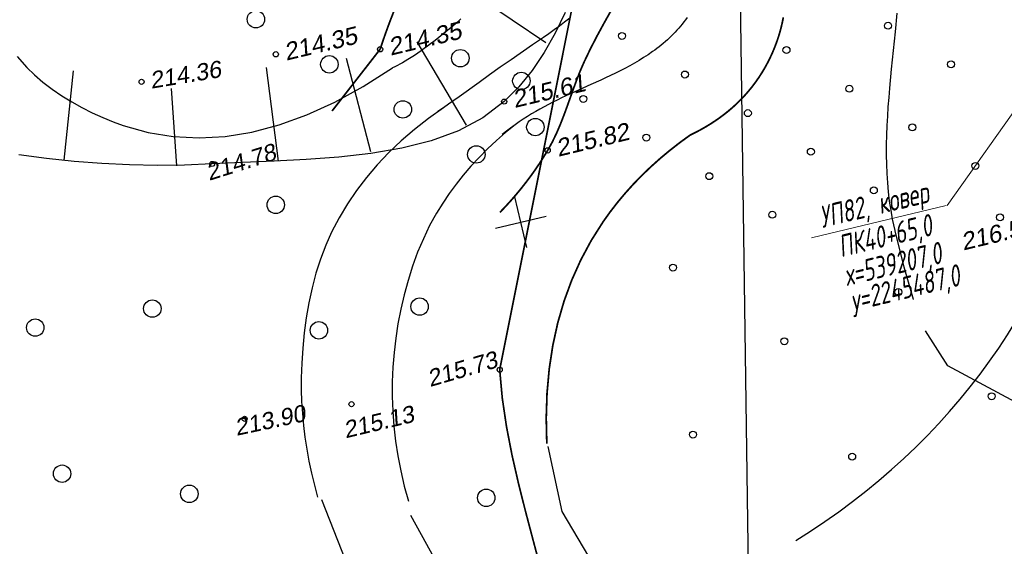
# Model space of a CAD drawing. Header units: millimetres. Extents: x -10 to 1169, y 1 to 1686.
# Tile 5 of 224: x 199 to 255, y 112 to 142. Entities that reach past the tile are written whole.
import ezdxf
from ezdxf.enums import TextEntityAlignment as Align

# ---------------------------------------------------------------- set-up
doc = ezdxf.new("R2010")
doc.units = ezdxf.units.MM
doc.linetypes.add('AHIDDEN1', pattern=[2, 0.5, -1.5])
for name, color, linetype in [('CONTURS', 7, 'Continuous'), ('COORDS', 7, 'Continuous'), ('GPR_PICK', 7, 'Continuous'), ('IZOLINES', 32, 'Continuous'), ('PDIGIT', 170, 'Continuous'), ('PICKETS', 7, 'Continuous'), ('УЧАСТКИ', 7, 'Continuous')]:
    doc.layers.add(name, color=color, linetype=linetype)
doc.styles.add('GPR', font='isocpeui.ttf', dxfattribs={"width": 0.8})
doc.styles.get("Standard").update_dxf_attribs({"font": 'arial.ttf'})

# ---------------------------------------------------------------- blocks, each defined once
blk = doc.blocks.new('373')
at = {"layer": 'CONTURS'}
blk.add_circle((0, 0), 0.4, dxfattribs=at)
blk = doc.blocks.new('372')
at = {"layer": 'CONTURS'}
blk.add_circle((0, 0), 1, dxfattribs=at)

msp = doc.modelspace()

# ---------------------------------------------------------------- linework, layer by layer
at = {"layer": 'CONTURS', "color": 0, "lineweight": 15}
for p, q in [((262.25051, 146.15766), (252.08457, 131.81875)), ((244.30201, 129.95544), (252.04194, 131.81396))]:
    msp.add_line(p, q, dxfattribs=at)
at = {"layer": 'CONTURS', "color": 42, "lineweight": -2}
for p, q in [((229.04167, 141.14946), (224.89814, 143.94937)), ((218.99649, 134.88849), (217.59989, 140.24362)), ((213.68774, 134.35614), (213.00434, 139.73837)), ((201.38414, 134.41101), (201.90536, 139.54913)), ((207.85699, 134.08406), (207.54369, 138.52446))]:
    msp.add_line(p, q, dxfattribs=at)
at = {"layer": 'CONTURS', "color": 44, "lineweight": -2}
msp.add_line((224.48018, 136.42147), (221.65133, 141.21646), dxfattribs=at)
at = {"layer": 'CONTURS', "linetype": 'AHIDDEN1', "flags": 128}
for points, const_width in [([(219.52356, 140.7808), (219.65786, 141.18336), (219.79666, 141.58373), (219.93997, 141.98193), (220.08779, 142.37794), (220.24012, 142.77177), (220.39696, 143.16342), (220.55831, 143.55289), (220.72416, 143.94018), (220.89453, 144.32528), (221.0694, 144.70821), (221.35047, 145.29566), (221.64511, 145.87734), (221.95213, 146.45348), (222.27033, 147.02433), (222.5985, 147.59012), (222.93547, 148.15109), (223.28001, 148.7075), (223.63095, 149.25957), (223.98708, 149.80755), (224.3472, 150.35167), (224.5726, 150.68796), (224.79991, 151.02337), (225.02945, 151.35754), (225.26151, 151.69012), (225.49637, 152.02078), (225.73435, 152.34915), (225.97573, 152.67488), (226.22082, 152.99763), (226.46991, 153.31705), (226.7233, 153.63278), (226.87539, 153.81817), (227.02874, 154.00256), (227.18336, 154.18595), (227.33925, 154.36832), (227.4964, 154.54969), (227.65482, 154.73006), (227.8145, 154.90941), (227.97545, 155.08776), (228.13767, 155.2651), (228.30114, 155.44144)], 0.1), ([(236.5097, 150.86862), (236.38763, 150.53086), (236.26343, 150.19408), (236.1371, 149.85828), (236.00866, 149.52345), (235.87809, 149.1896), (235.7454, 148.85672), (235.61058, 148.52482), (235.47365, 148.1939), (235.33459, 147.86395), (235.1934, 147.53498), (234.84143, 146.76452), (234.46304, 146.00627), (234.06446, 145.25733), (233.65191, 144.51482), (233.23162, 143.77586), (232.80981, 143.03756), (232.3927, 142.29703), (231.98651, 141.55138), (231.59747, 140.79774), (231.23181, 140.03322), (231.0146, 139.53093), (230.8133, 139.02014), (230.62265, 138.50375), (230.43743, 137.98467), (230.25239, 137.46579), (230.06231, 136.95004), (229.86195, 136.4403), (229.64607, 135.93949), (229.40944, 135.4505), (229.14681, 134.97624), (228.91457, 134.59658), (228.67304, 134.22227), (228.42225, 133.85332), (228.16218, 133.48973), (227.89283, 133.13149), (227.61421, 132.77861), (227.32632, 132.43109), (227.02915, 132.08892), (226.7227, 131.75212), (226.40698, 131.42067)], 0.1), ([(231.21886, 97.93813), (231.09678, 98.7463), (230.97226, 99.554), (230.84528, 100.36124), (230.71585, 101.16802), (230.58397, 101.97433), (230.44964, 102.78018), (230.31286, 103.58557), (230.17363, 104.39049), (230.03195, 105.19495), (229.88781, 105.99895), (229.55716, 107.64546), (229.17362, 109.28844), (228.75544, 110.92855), (228.32087, 112.56649), (227.88815, 114.20294), (227.47554, 115.83857), (227.10129, 117.47407), (226.78363, 119.11012), (226.54082, 120.7474), (226.3911, 122.3866)], 0.09649)]:
    msp.add_lwpolyline(points, dxfattribs=dict(at, const_width=const_width))
at = {"layer": 'CONTURS', "linetype": 'AHIDDEN1'}
for points, const_width in [([(226.3911, 122.3866), (231.93126, 150.08297)], 0.09649), ([(219.52356, 140.7808), (216.76166, 137.23627)], 0.1)]:
    msp.add_lwpolyline(points, dxfattribs=dict(at, const_width=const_width))
at = {"layer": 'CONTURS', "color": 42, "linetype": 'Continuous', "flags": 128}
msp.add_lwpolyline([(230.14624, 142.88722), (229.58365, 141.69832), (228.95252, 140.59284), (228.25287, 139.57078), (227.48469, 138.63214), (226.64798, 137.77691), (225.42734, 136.84126), (224.0179, 136.10105), (222.45242, 135.53115), (220.76364, 135.1064), (218.98433, 134.80169), (217.14723, 134.59187), (215.28511, 134.4518), (213.43071, 134.35636), (211.61679, 134.2804), (209.87611, 134.1988), (208.29805, 134.13535), (206.71722, 134.11786), (205.13362, 134.14634), (203.54726, 134.22077), (201.95812, 134.34116), (200.36622, 134.50751), (198.77156, 134.71982)], dxfattribs=at)
at = {"layer": 'CONTURS', "lineweight": 30}
msp.add_ellipse((213.58849, 148.32883), major_axis=(-45.21987, 17.53321), ratio=0.8556701, start_param=2.56698452, end_param=6.79932219, dxfattribs=at)
at = {"layer": 'COORDS', "lineweight": -2}
for p, q in [((227.95289, 129.39523), (227.25244, 132.31231)), ((226.14413, 130.50354), (229.06121, 131.20399))]:
    msp.add_line(p, q, dxfattribs=at)
at = {"layer": 'IZOLINES'}
for points in [[(224.16506, 142.5188), (223.8249, 142.22191), (223.48074, 141.92972), (223.13252, 141.64243), (222.78, 141.36052), (222.60197, 141.2218), (222.42267, 141.08476), (222.24199, 140.94954), (222.05985, 140.81633), (221.8761, 140.68536), (221.69063, 140.55687), (221.50329, 140.43117), (221.31392, 140.3086), (221.12235, 140.18953), (220.96757, 140.09719), (220.80903, 140.0064), (220.8082, 140.00593), (220.8082, 140.00593), (220.8082, 140.00593), (220.8082, 140.00593), (220.8082, 140.00593), (220.8082, 140.00593), (220.80819, 140.00593), (220.80819, 140.00593), (220.80842, 140.0058), (220.66504, 139.92742), (220.52036, 139.85152), (220.37424, 139.77849), (220.22666, 139.70851)], [(230.41844, 142.55931), (230.11982, 142.33133), (229.81781, 142.1079), (229.51315, 141.88814), (229.20647, 141.67121), (228.89832, 141.45638), (228.2795, 141.0304), (227.04152, 140.17893), (226.42597, 139.74827), (225.81357, 139.31315), (225.2037, 138.87451), (224.05593, 138.04769), (224.05538, 138.0473), (224.05551, 138.04722), (223.75666, 137.83538), (223.45658, 137.62529), (223.15487, 137.41757), (222.84033, 137.2055), (222.83909, 137.20468)], [(237.14911, 142.60052), (237.0597, 142.47348), (236.96733, 142.34862), (236.87211, 142.22596), (236.77415, 142.1055), (236.67357, 141.98727), (236.57047, 141.87127), (236.46496, 141.75748), (236.35714, 141.64592), (236.24712, 141.53655), (236.135, 141.42937), (236.02088, 141.32436), (235.90486, 141.22147), (235.78703, 141.1207), (235.66748, 141.02199), (235.5463, 140.92532), (235.42358, 140.83063), (235.2994, 140.7379), (235.17384, 140.64705), (234.91894, 140.47088), (234.65946, 140.30168), (234.39593, 140.13898), (234.12885, 139.98228), (233.85866, 139.83108), (233.5858, 139.68485), (233.31064, 139.54305), (233.03354, 139.40513), (232.75481, 139.27056), (232.47476, 139.13877), (232.19369, 139.00921), (231.62951, 138.75456), (230.70598, 138.34103), (230.70564, 138.34087), (230.70568, 138.34096), (230.19719, 138.10759), (229.94417, 137.98829), (229.69227, 137.86668), (229.44171, 137.74234), (229.19276, 137.61488), (228.94565, 137.48392), (228.70063, 137.34914), (228.45795, 137.21027), (228.2178, 137.06712), (227.98036, 136.9196), (227.74572, 136.76773), (227.51392, 136.61163), (227.28489, 136.45152), (227.01882, 136.25845), (227.01992, 136.25914), (226.77803, 136.07757), (226.54221, 135.89531)], [(249.20491, 142.86012), (249.10181, 141.78324), (248.88122, 139.63092), (248.77884, 138.55401), (248.73288, 138.0151), (248.69164, 137.47583), (248.65609, 136.93617), (248.62721, 136.39615), (248.60604, 135.85582), (248.59364, 135.31527), (248.59152, 134.7172), (248.59158, 134.70862), (248.59158, 134.70862), (248.59158, 134.70862), (248.59158, 134.70861), (248.59097, 134.70943), (248.60124, 134.18015), (248.62276, 133.6513), (248.6572, 133.12326), (248.70553, 132.59645), (248.7685, 132.07134), (248.84652, 131.54842), (248.93946, 131.02808), (249.07693, 130.3738), (249.07809, 130.36865), (249.08043, 130.35834), (249.07909, 130.36842), (249.32969, 129.34726), (249.61131, 128.29893), (249.61251, 128.29451), (249.61141, 128.29487), (250.14609, 126.43042), (250.15265, 126.40966)], [(198.67535, 140.3592), (199.22455, 139.74095), (199.67297, 139.3049), (200.16198, 138.88788), (200.68519, 138.49131), (201.23627, 138.11666), (201.80884, 137.76535), (202.39655, 137.43885), (202.99303, 137.13858), (203.59194, 136.86599), (204.1869, 136.62253), (204.77155, 136.40964), (206.19527, 136.00934), (207.64606, 135.77129), (209.12391, 135.69552), (210.62882, 135.78201), (212.1608, 136.03076), (213.71984, 136.44178), (215.30595, 137.01506), (216.91912, 137.75061), (218.55936, 138.64843), (220.22666, 139.70851)], [(223.15487, 137.41757), (222.30135, 136.8122), (221.49496, 136.18295), (220.73569, 135.5298), (220.02356, 134.85276), (219.35855, 134.15183), (218.74068, 133.42702), (218.16993, 132.67831), (217.64632, 131.9057), (217.16983, 131.10921), (216.74047, 130.28883), (216.39995, 129.52962), (216.10054, 128.73893), (215.84065, 127.92213), (215.61872, 127.08457), (215.43315, 126.23161), (215.28238, 125.36861), (215.16483, 124.50093), (215.0789, 123.63392), (215.02303, 122.77295), (214.99563, 121.92336), (214.99508, 121.24214), (215.01555, 120.56019), (215.05704, 119.87751), (215.11956, 119.19411), (215.2031, 118.50998), (215.30766, 117.82512), (215.43325, 117.13954), (215.57986, 116.45323), (215.74749, 115.7662), (215.93614, 115.07844)], [(227.28489, 136.45152), (226.73106, 136.00169), (226.19992, 135.53911), (225.69147, 135.06377), (225.20572, 134.57568), (224.74266, 134.07484), (224.3023, 133.56124), (223.88463, 133.0349), (223.48965, 132.49579), (223.11737, 131.94394), (222.76778, 131.37933), (222.36912, 130.65852), (222.0066, 129.90701), (221.67951, 129.12967), (221.38713, 128.33133), (221.12877, 127.51685), (220.90371, 126.69106), (220.71126, 125.85882), (220.5507, 125.02496), (220.42134, 124.19435), (220.32246, 123.37182), (220.25344, 122.53398), (220.21809, 121.69275), (220.21641, 120.84815), (220.24839, 120.00017), (220.31404, 119.14881), (220.41336, 118.29407), (220.54634, 117.43596), (220.71299, 116.57447), (220.91331, 115.7096), (221.1473, 114.84135)]]:
    msp.add_lwpolyline(points, dxfattribs=at)
at = {"layer": 'IZOLINES', "const_width": 0.1}
for points in [[(242.68141, 142.61371), (242.65021, 142.45266), (242.61605, 142.29223), (242.57899, 142.13246), (242.53906, 141.97341), (242.49629, 141.81513), (242.45071, 141.65764), (242.40234, 141.50101), (242.29736, 141.19058), (242.18154, 140.8842), (242.05504, 140.58222), (241.91801, 140.28505), (241.7706, 139.99306), (241.61296, 139.70664), (241.44524, 139.42619), (241.2676, 139.1521), (241.08024, 138.88476), (240.88337, 138.62454), (240.67724, 138.37181), (240.46213, 138.12689), (240.23836, 137.89008), (240.00628, 137.66163), (239.76629, 137.44174), (239.5188, 137.23056), (239.26425, 137.02816), (239.00311, 136.83458), (238.73584, 136.64977), (238.46293, 136.47363), (238.18484, 136.30599), (237.90204, 136.14663), (237.61497, 135.99529), (237.32407, 135.85164)], [(237.32407, 135.85164), (236.72196, 135.41237), (236.14264, 134.96012), (235.58609, 134.49489), (235.05233, 134.01668), (234.54135, 133.52548), (234.05316, 133.02131), (233.58774, 132.50415), (233.14511, 131.97401), (232.72526, 131.43089), (232.32819, 130.87479), (231.64923, 129.80418), (231.04933, 128.68851), (230.5285, 127.52779), (230.08675, 126.32201), (229.72405, 125.07119), (229.44043, 123.7753), (229.23588, 122.43437), (229.11039, 121.04838), (229.06398, 119.61733), (229.09663, 118.14124)]]:
    msp.add_lwpolyline(points, dxfattribs=at)
at = {"layer": 'IZOLINES', "lineweight": -2}
for points in [[(265.05458, 120.37242), (260.65839, 120.11874), (256.01613, 120.51879), (252.1256, 122.61408), (250.84112, 124.62233)], [(229.15491, 117.97466), (229.9607, 114.24761), (232.96121, 109.1764), (239.63647, 103.65102), (245.64417, 100.90578), (253.11164, 99.13475)], [(216.15521, 114.94226), (217.53077, 111.44113), (219.38165, 109.30158), (222.27087, 108.03509), (225.32529, 106.45184), (227.76275, 104.09672), (231.16107, 101.0813)], [(221.27622, 114.03345), (223.01252, 110.88624), (225.50054, 109.43432), (229.20564, 107.74001), (231.38013, 106.48007), (234.48513, 103.57243), (238.15316, 100.17627)]]:
    msp.add_lwpolyline(points, dxfattribs=at)
at = {"layer": 'PICKETS', "color": 7, "lineweight": -2}
for centre in [(219.52356, 140.7808), (213.52999, 140.49346), (229.14681, 134.97624)]:
    msp.add_circle(centre, 0.15, dxfattribs=at)
at = {"layer": 'PICKETS', "color": 1, "lineweight": -2}
for centre in [(205.82483, 138.91267), (226.64798, 137.77691), (209.87611, 134.1988), (226.3911, 122.3866), (217.88124, 120.41004), (211.74359, 119.56949)]:
    msp.add_circle(centre, 0.14474, dxfattribs=at)
at = {"layer": 'УЧАСТКИ', "color": 6, "linetype": 'Continuous', "lineweight": -2}
msp.add_line((240.71459, 108.19903), (240.02709, 157.78915), dxfattribs=at)

# ---------------------------------------------------------------- block references
at = {"layer": 'CONTURS', "lineweight": -2, "xscale": 0.4999999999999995, "yscale": 0.4999999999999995, "zscale": 0.4999999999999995, "rotation": 13.50227474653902}
for name, p in [('372', (212.38853, 142.50177)), ('373', (248.69539, 142.13318)), ('373', (233.40953, 141.548)), ('372', (224.13056, 140.26814)), ('373', (242.86123, 140.73227)), ('372', (216.60899, 139.91571)), ('373', (252.31293, 139.91655)), ('372', (227.63597, 138.96403)), ('373', (237.02706, 139.33137)), ('373', (246.47876, 138.51564)), ('373', (231.1929, 137.93046)), ('372', (220.82945, 137.32964)), ('372', (228.43965, 136.31342)), ('373', (240.6446, 137.11474)), ('373', (250.0963, 136.29901)), ('373', (234.81043, 135.71383)), ('372', (225.0499, 134.74357)), ('373', (244.26213, 134.89811)), ('373', (253.71383, 134.08238)), ('373', (238.42797, 133.4972)), ('373', (247.87967, 132.68148)), ('372', (213.53108, 131.84988)), ('373', (242.0455, 131.28057)), ('373', (255.12918, 131.13343)), ('373', (236.34313, 128.24936)), ('373', (249.28057, 126.84731)), ('372', (206.44077, 125.8948)), ('372', (221.79281, 126.00973)), ('372', (199.71547, 124.80608)), ('372', (216.00747, 124.64938)), ('373', (242.73831, 124.02282)), ('373', (254.64201, 120.86291)), ('373', (237.49152, 118.66543)), ('373', (246.63364, 117.40337)), ('372', (201.25874, 116.41929)), ('372', (208.56755, 115.26237)), ('372', (225.61822, 115.03557))]:
    msp.add_blockref(name, p, dxfattribs=at)

# ---------------------------------------------------------------- texts
at = {"layer": 'GPR_PICK', "style": 'GPR', "width": 0.7}
for s, p in [('УП82, ковер', (248.02614, 131.26227)), ('ПК40+65,0', (248.65744, 129.47367)), ('х=539207,0', (249.1022, 127.8504)), ('у=2245487,0', (249.79384, 126.47886))]:
    msp.add_text(s, height=1.25, rotation=13.502275, dxfattribs=at).set_placement(p, align=Align.CENTER)
at = {"layer": 'PDIGIT', "color": 7, "lineweight": -2, "oblique": 10}
for s, height, rotation, p in [('214.35', 1, 13.502275, (214.13292, 140.12402)), ('214.35', 1, 13.502275, (220.12648, 140.41136)), ('214.36', 0.964933, 9.397463, (206.3796, 138.51545)), ('215.61', 1, 13.502275, (227.2509, 137.40747)), ('215.82', 1, 13.502275, (229.74974, 134.60681)), ('214.78', 0.964933, 17.580956, (209.702, 133.22415)), ('216.57', 1, 13.502275, (253.01557, 129.22835)), ('215.73', 0.964933, 16.238968, (222.39224, 121.39167)), ('213.90', 0.964933, 12.014021, (211.27492, 118.59069)), ('215.13', 0.964933, 13.496192, (217.54274, 118.44602))]:
    msp.add_text(s, height=height, rotation=rotation, dxfattribs=at).set_placement(p)

doc.saveas('drawing.dxf')
